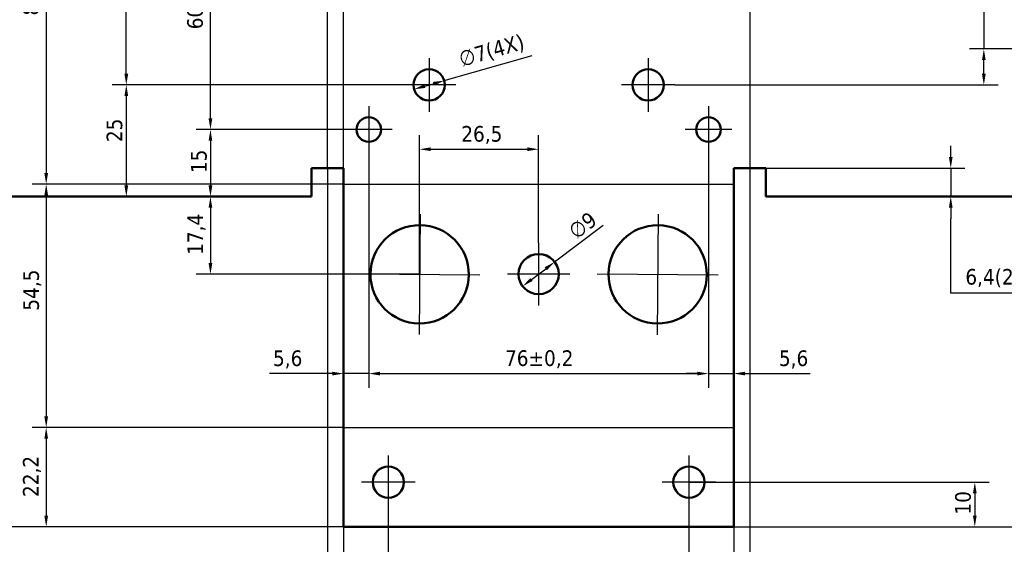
# Model space of a CAD drawing. Header units: millimetres. Extents: x 0 to 841, y 0 to 594.
# Tile 3 of 7: x 306 to 526, y 146 to 264. Entities that reach past the tile are written whole.
import ezdxf

# ---------------------------------------------------------------- set-up
doc = ezdxf.new("R2010")
doc.units = ezdxf.units.MM
for name, color, linetype, lineweight in [('Dimensão (ISO)', 7, 'Continuous', 25), ('Linha de centro curva (ISO)', 7, 'Continuous', 25), ('Marca de centro (ISO)', 7, 'Continuous', 25), ('Visível (ISO)', 7, 'Continuous', 50)]:
    doc.layers.add(name, color=color, linetype=linetype, lineweight=lineweight)
doc.styles.add('Texto da nota (ISO)', font='tahoma.ttf')
doc.dimstyles.new('Padrão (ISO)', dxfattribs={"dimtxt": 3.5, "dimasz": 2.5, "dimexe": 3.175, "dimexo": 0, "dimgap": 0.762, "dimtad": 1, "dimrnd": 1e-08, "dimzin": 0, "dimtxsty": 'Texto da nota (ISO)', "dimcen": 0.09, "dimdle": 10, "dimclrd": 256, "dimclre": 256, "dimclrt": 256, "dimazin": 0, "dimtfac": 1.001486, "dimtmove": 0, "dimatfit": 3, "dimfxl": 1, "dimtolj": 1, "dimtzin": 0, "dimlwd": -1, "dimlwe": -1, "dimarcsym": 0})

# ---------------------------------------------------------------- blocks, each defined once
blk = doc.blocks.new('*D5')
at = {"layer": 'Defpoints', "color": 0, "transparency": 16777216}
for p in [(378.48, 387.83), (134.48, 149.97), (378.48, 149.97)]:
    blk.add_point(p, dxfattribs=at)
at = {"layer": 'Dimensão (ISO)', "transparency": 16777216}
for p, q in [((378.48, 387.83), (131.3, 387.83)), ((134.48, 385.33), (134.48, 152.47)), ((378.48, 149.97), (131.3, 149.97))]:
    blk.add_line(p, q, dxfattribs=at)
for points in [[(134.06, 385.33), (134.9, 385.33), (134.48, 387.83)], [(134.06, 152.47), (134.9, 152.47), (134.48, 149.97)]]:
    blk.add_solid(points, dxfattribs=at)
at = {"layer": 'Dimensão (ISO)', "transparency": 16777216, "insert": (129.28, 257.28), "char_height": 3.5, "attachment_point": 1, "rotation": 90, "style": 'Texto da nota (ISO)'}
blk.add_mtext('\\A1;237,9', dxfattribs=at)
blk = doc.blocks.new('*D7')
at = {"layer": 'Defpoints', "color": 0, "transparency": 16777216}
for p in [(378.48, 172.2), (311.94, 149.97), (378.48, 149.97)]:
    blk.add_point(p, dxfattribs=at)
at = {"layer": 'Dimensão (ISO)', "transparency": 16777216}
for p, q in [((378.48, 172.2), (308.77, 172.2)), ((311.94, 169.7), (311.94, 152.47)), ((378.48, 149.97), (308.77, 149.97))]:
    blk.add_line(p, q, dxfattribs=at)
for points in [[(311.53, 169.7), (312.36, 169.7), (311.94, 172.2)], [(311.53, 152.47), (312.36, 152.47), (311.94, 149.97)]]:
    blk.add_solid(points, dxfattribs=at)
at = {"layer": 'Dimensão (ISO)', "transparency": 16777216, "insert": (306.74, 156.65), "char_height": 3.5, "attachment_point": 1, "rotation": 90, "style": 'Texto da nota (ISO)'}
blk.add_mtext('\\A1;22,2', dxfattribs=at)
blk = doc.blocks.new('*D8')
at = {"layer": 'Defpoints', "color": 0, "transparency": 16777216}
for p in [(378.48, 226.67), (311.94, 172.2), (378.48, 172.2)]:
    blk.add_point(p, dxfattribs=at)
at = {"layer": 'Dimensão (ISO)', "transparency": 16777216}
for p, q in [((378.48, 226.67), (308.77, 226.67)), ((311.94, 224.17), (311.94, 174.7)), ((378.48, 172.2), (308.77, 172.2))]:
    blk.add_line(p, q, dxfattribs=at)
for points in [[(311.53, 224.17), (312.36, 224.17), (311.94, 226.67)], [(311.53, 174.7), (312.36, 174.7), (311.94, 172.2)]]:
    blk.add_solid(points, dxfattribs=at)
at = {"layer": 'Dimensão (ISO)', "transparency": 16777216, "insert": (306.81, 198.37), "char_height": 3.5, "attachment_point": 1, "rotation": 90, "style": 'Texto da nota (ISO)'}
blk.add_mtext('\\A1;54,5', dxfattribs=at)
blk = doc.blocks.new('*D9')
at = {"layer": 'Defpoints', "color": 0, "transparency": 16777216}
for p in [(469.34, 230.27), (601.57, 223.9), (601.57, 111.81)]:
    blk.add_point(p, dxfattribs=at)
at = {"layer": 'Dimensão (ISO)', "transparency": 16777216}
for p, q in [((469.34, 230.27), (469.34, 108.64)), ((601.57, 223.9), (601.57, 108.64)), ((471.84, 111.81), (599.07, 111.81))]:
    blk.add_line(p, q, dxfattribs=at)
for points in [[(471.84, 112.23), (471.84, 111.4), (469.34, 111.81)], [(599.07, 112.23), (599.07, 111.4), (601.57, 111.81)]]:
    blk.add_solid(points, dxfattribs=at)
at = {"layer": 'Dimensão (ISO)', "transparency": 16777216, "insert": (529.84, 117.02), "char_height": 3.5, "attachment_point": 1, "style": 'Texto da nota (ISO)'}
blk.add_mtext('\\A1;132,2', dxfattribs=at)
blk = doc.blocks.new('*D10')
at = {"layer": 'Defpoints', "color": 0, "transparency": 16777216}
for p in [(374.88, 230.27), (242.65, 223.9), (242.65, 111.81)]:
    blk.add_point(p, dxfattribs=at)
at = {"layer": 'Dimensão (ISO)', "transparency": 16777216}
for p, q in [((374.88, 230.27), (374.88, 108.64)), ((242.65, 223.9), (242.65, 108.64)), ((372.38, 111.81), (245.15, 111.81))]:
    blk.add_line(p, q, dxfattribs=at)
for points in [[(245.15, 112.23), (245.15, 111.4), (242.65, 111.81)], [(372.38, 112.23), (372.38, 111.4), (374.88, 111.81)]]:
    blk.add_solid(points, dxfattribs=at)
at = {"layer": 'Dimensão (ISO)', "transparency": 16777216, "insert": (303.15, 117.02), "char_height": 3.5, "attachment_point": 1, "style": 'Texto da nota (ISO)'}
blk.add_mtext('\\A1;132,2', dxfattribs=at)
blk = doc.blocks.new('*D11')
at = {"layer": 'Defpoints', "color": 0, "transparency": 16777216}
for p in [(378.48, 311.13), (311.94, 226.67), (378.48, 226.67)]:
    blk.add_point(p, dxfattribs=at)
at = {"layer": 'Dimensão (ISO)', "transparency": 16777216}
for p, q in [((378.48, 311.13), (308.77, 311.13)), ((311.94, 308.63), (311.94, 229.17)), ((378.48, 226.67), (308.77, 226.67))]:
    blk.add_line(p, q, dxfattribs=at)
for points in [[(311.53, 308.63), (312.36, 308.63), (311.94, 311.13)], [(311.53, 229.17), (312.36, 229.17), (311.94, 226.67)]]:
    blk.add_solid(points, dxfattribs=at)
at = {"layer": 'Dimensão (ISO)', "transparency": 16777216, "insert": (306.73, 264.44), "char_height": 3.5, "attachment_point": 1, "rotation": 90, "style": 'Texto da nota (ISO)'}
blk.add_mtext('\\A1;84,5', dxfattribs=at)
blk = doc.blocks.new('*D19')
at = {"layer": 'Defpoints', "color": 0, "transparency": 16777216}
for p in [(601.57, 223.9), (465.74, 149.97), (677.57, 149.97)]:
    blk.add_point(p, dxfattribs=at)
at = {"layer": 'Dimensão (ISO)', "transparency": 16777216}
for p, q in [((601.57, 223.9), (680.75, 223.9)), ((677.57, 221.4), (677.57, 152.47)), ((465.74, 149.97), (680.75, 149.97))]:
    blk.add_line(p, q, dxfattribs=at)
for points in [[(677.16, 221.4), (677.99, 221.4), (677.57, 223.9)], [(677.16, 152.47), (677.99, 152.47), (677.57, 149.97)]]:
    blk.add_solid(points, dxfattribs=at)
at = {"layer": 'Dimensão (ISO)', "transparency": 16777216, "insert": (672.37, 181.2), "char_height": 3.5, "attachment_point": 1, "rotation": 90, "style": 'Texto da nota (ISO)'}
blk.add_mtext('\\A1;73,93', dxfattribs=at)
blk = doc.blocks.new('*D22')
at = {"layer": 'Defpoints', "color": 0, "transparency": 16777216}
for p in [(455.74, 159.97), (465.74, 149.97), (519.69, 149.97)]:
    blk.add_point(p, dxfattribs=at)
at = {"layer": 'Dimensão (ISO)', "transparency": 16777216}
for p, q in [((455.74, 159.97), (522.86, 159.97)), ((519.69, 157.47), (519.69, 152.47)), ((465.74, 149.97), (522.86, 149.97))]:
    blk.add_line(p, q, dxfattribs=at)
for points in [[(519.27, 157.47), (520.1, 157.47), (519.69, 159.97)], [(519.27, 152.47), (520.1, 152.47), (519.69, 149.97)]]:
    blk.add_solid(points, dxfattribs=at)
at = {"layer": 'Dimensão (ISO)', "transparency": 16777216, "insert": (515.28, 152.71), "char_height": 3.5, "attachment_point": 1, "rotation": 90, "style": 'Texto da nota (ISO)'}
blk.add_mtext('\\A1;10', dxfattribs=at)
blk = doc.blocks.new('*D23')
at = {"layer": 'Defpoints', "color": 0, "transparency": 16777216}
for p in [(388.48, 153.97), (455.74, 153.97), (455.74, 111.81)]:
    blk.add_point(p, dxfattribs=at)
at = {"layer": 'Dimensão (ISO)', "transparency": 16777216}
for p, q in [((388.48, 153.97), (388.48, 108.64)), ((455.74, 153.97), (455.74, 108.64)), ((390.98, 111.81), (453.24, 111.81))]:
    blk.add_line(p, q, dxfattribs=at)
for points in [[(390.98, 112.23), (390.98, 111.4), (388.48, 111.81)], [(453.24, 112.23), (453.24, 111.4), (455.74, 111.81)]]:
    blk.add_solid(points, dxfattribs=at)
at = {"layer": 'Dimensão (ISO)', "transparency": 16777216, "insert": (410.04, 117.2), "char_height": 3.5, "attachment_point": 1, "style": 'Texto da nota (ISO)'}
blk.add_mtext('\\A1;\\fTahoma|b0|i0;\\H3.5000;67{\\H3.5052;±0,2}(2X)', dxfattribs=at)
blk = doc.blocks.new('*D24')
at = {"layer": 'Defpoints', "color": 0, "transparency": 16777216}
for p in [(455.74, 153.97), (465.74, 149.97), (455.74, 133.43)]:
    blk.add_point(p, dxfattribs=at)
at = {"layer": 'Dimensão (ISO)', "transparency": 16777216}
for p, q in [((455.74, 153.97), (455.74, 130.26)), ((465.74, 149.97), (465.74, 130.26)), ((458.24, 133.43), (463.24, 133.43)), ((465.74, 133.43), (484.04, 133.43))]:
    blk.add_line(p, q, dxfattribs=at)
for points in [[(458.24, 133.85), (458.24, 133.01), (455.74, 133.43)], [(463.24, 133.85), (463.24, 133.01), (465.74, 133.43)]]:
    blk.add_solid(points, dxfattribs=at)
at = {"layer": 'Dimensão (ISO)', "transparency": 16777216, "insert": (478.74, 137.84), "char_height": 3.5, "attachment_point": 1, "style": 'Texto da nota (ISO)'}
blk.add_mtext('\\A1;10', dxfattribs=at)
blk = doc.blocks.new('*D25')
at = {"layer": 'Defpoints', "color": 0, "transparency": 16777216}
for p in [(388.48, 153.97), (378.48, 149.97), (378.48, 133.43)]:
    blk.add_point(p, dxfattribs=at)
at = {"layer": 'Dimensão (ISO)', "transparency": 16777216}
for p, q in [((388.48, 153.97), (388.48, 130.26)), ((378.48, 149.97), (378.48, 130.26)), ((378.48, 133.43), (361, 133.43)), ((385.98, 133.43), (380.98, 133.43))]:
    blk.add_line(p, q, dxfattribs=at)
for points in [[(380.98, 133.85), (380.98, 133.01), (378.48, 133.43)], [(385.98, 133.85), (385.98, 133.01), (388.48, 133.43)]]:
    blk.add_solid(points, dxfattribs=at)
at = {"layer": 'Dimensão (ISO)', "transparency": 16777216, "insert": (361.77, 137.84), "char_height": 3.5, "attachment_point": 1, "style": 'Texto da nota (ISO)'}
blk.add_mtext('\\A1;10', dxfattribs=at)
blk = doc.blocks.new('*D30')
at = {"layer": 'Defpoints', "color": 0, "transparency": 16777216}
for p in [(378.48, 445.54), (265.59, 270.46), (378.48, 230.27)]:
    blk.add_point(p, dxfattribs=at)
at = {"layer": 'Dimensão (ISO)', "transparency": 16777216}
for p, q in [((265.59, 270.46), (265.59, 448.72)), ((378.48, 230.27), (378.48, 448.72)), ((268.09, 445.54), (375.98, 445.54))]:
    blk.add_line(p, q, dxfattribs=at)
for points in [[(268.09, 445.96), (268.09, 445.13), (265.59, 445.54)], [(375.98, 445.96), (375.98, 445.13), (378.48, 445.54)]]:
    blk.add_solid(points, dxfattribs=at)
at = {"layer": 'Dimensão (ISO)', "transparency": 16777216, "insert": (316.41, 450.75), "char_height": 3.5, "attachment_point": 1, "style": 'Texto da nota (ISO)'}
blk.add_mtext('\\A1;112,9', dxfattribs=at)
blk = doc.blocks.new('*D34')
at = {"layer": 'Defpoints', "color": 0, "transparency": 16777216}
for p in [(472.94, 230.27), (514.3, 223.9), (514.3, 223.9)]:
    blk.add_point(p, dxfattribs=at)
at = {"layer": 'Dimensão (ISO)', "transparency": 16777216}
for p, q in [((514.3, 232.77), (514.3, 235.27)), ((472.94, 230.27), (517.48, 230.27)), ((514.3, 230.27), (514.3, 223.9)), ((514.3, 221.4), (514.3, 218.9)), ((514.3, 202.31), (514.3, 218.9)), ((533.7, 202.31), (514.3, 202.31))]:
    blk.add_line(p, q, dxfattribs=at)
for points in [[(513.89, 232.77), (514.72, 232.77), (514.3, 230.27)], [(513.89, 221.4), (514.72, 221.4), (514.3, 223.9)]]:
    blk.add_solid(points, dxfattribs=at)
at = {"layer": 'Dimensão (ISO)', "transparency": 16777216, "insert": (517.57, 207.7), "char_height": 3.5, "attachment_point": 1, "style": 'Texto da nota (ISO)'}
blk.add_mtext('\\A1;\\fTahoma|b0|i0;\\H3.5000;6,4(2X)', dxfattribs=at)
blk = doc.blocks.new('*D38')
at = {"layer": 'Defpoints', "color": 0, "transparency": 16777216}
for p in [(521.7, 256.96), (547.43, 256.96), (452.61, 248.9)]:
    blk.add_point(p, dxfattribs=at)
at = {"layer": 'Dimensão (ISO)', "transparency": 16777216}
for p, q in [((501.3, 272.35), (521.7, 272.35)), ((521.7, 272.35), (521.7, 256.96)), ((547.43, 256.96), (518.53, 256.96)), ((521.7, 251.4), (521.7, 254.46)), ((452.61, 248.9), (524.88, 248.9))]:
    blk.add_line(p, q, dxfattribs=at)
for points in [[(521.29, 254.46), (522.12, 254.46), (521.7, 256.96)], [(521.29, 251.4), (522.12, 251.4), (521.7, 248.9)]]:
    blk.add_solid(points, dxfattribs=at)
at = {"layer": 'Dimensão (ISO)', "transparency": 16777216, "insert": (502.06, 277.56), "char_height": 3.5, "attachment_point": 1, "style": 'Texto da nota (ISO)'}
blk.add_mtext('\\A1;8,1{\\H3.5052;±0,1}', dxfattribs=at)
blk = doc.blocks.new('*D46')
at = {"layer": 'Defpoints', "color": 0, "transparency": 16777216}
for p in [(348.69, 223.9), (348.69, 206.5), (395.48, 206.5)]:
    blk.add_point(p, dxfattribs=at)
at = {"layer": 'Dimensão (ISO)', "transparency": 16777216}
for p, q in [((348.69, 221.4), (348.69, 209)), ((395.48, 206.5), (345.51, 206.5))]:
    blk.add_line(p, q, dxfattribs=at)
for points in [[(348.27, 221.4), (349.1, 221.4), (348.69, 223.9)], [(348.27, 209), (349.1, 209), (348.69, 206.5)]]:
    blk.add_solid(points, dxfattribs=at)
at = {"layer": 'Dimensão (ISO)', "transparency": 16777216, "insert": (343.54, 210.86), "char_height": 3.5, "attachment_point": 1, "rotation": 90, "style": 'Texto da nota (ISO)'}
blk.add_mtext('\\A1;17,4', dxfattribs=at)
blk = doc.blocks.new('*D48')
at = {"layer": 'Defpoints', "color": 0, "transparency": 16777216}
for p in [(378.86, 238.9), (348.69, 223.9), (348.69, 223.9)]:
    blk.add_point(p, dxfattribs=at)
at = {"layer": 'Dimensão (ISO)', "transparency": 16777216}
for p, q in [((378.86, 238.9), (345.51, 238.9)), ((348.69, 236.4), (348.69, 226.4))]:
    blk.add_line(p, q, dxfattribs=at)
for points in [[(348.27, 236.4), (349.1, 236.4), (348.69, 238.9)], [(348.27, 226.4), (349.1, 226.4), (348.69, 223.9)]]:
    blk.add_solid(points, dxfattribs=at)
at = {"layer": 'Dimensão (ISO)', "transparency": 16777216, "insert": (344.34, 229.16), "char_height": 3.5, "attachment_point": 1, "rotation": 90, "style": 'Texto da nota (ISO)'}
blk.add_mtext('\\A1;15', dxfattribs=at)
blk = doc.blocks.new('*D49')
at = {"layer": 'Defpoints', "color": 0, "transparency": 16777216}
for p in [(348.69, 298.9), (384.11, 298.9), (384.11, 238.9)]:
    blk.add_point(p, dxfattribs=at)
at = {"layer": 'Dimensão (ISO)', "transparency": 16777216}
for p, q in [((384.11, 298.9), (345.51, 298.9)), ((348.69, 241.4), (348.69, 296.4)), ((384.11, 238.9), (345.51, 238.9))]:
    blk.add_line(p, q, dxfattribs=at)
for points in [[(348.27, 296.4), (349.1, 296.4), (348.69, 298.9)], [(348.27, 241.4), (349.1, 241.4), (348.69, 238.9)]]:
    blk.add_solid(points, dxfattribs=at)
at = {"layer": 'Dimensão (ISO)', "transparency": 16777216, "insert": (343.48, 261.36), "char_height": 3.5, "attachment_point": 1, "rotation": 90, "style": 'Texto da nota (ISO)'}
blk.add_mtext('\\A1;60{\\H3.5052;±0,2}', dxfattribs=at)
blk = doc.blocks.new('*D51')
at = {"layer": 'Defpoints', "color": 0, "transparency": 16777216}
for p in [(384.11, 233.65), (378.48, 184.99), (378.48, 184.28)]:
    blk.add_point(p, dxfattribs=at)
at = {"layer": 'Dimensão (ISO)', "transparency": 16777216}
for p, q in [((384.11, 233.65), (384.11, 181.1)), ((375.98, 184.28), (361.91, 184.28)), ((384.11, 184.28), (378.48, 184.28)), ((386.61, 184.28), (389.11, 184.28))]:
    blk.add_line(p, q, dxfattribs=at)
for points in [[(375.98, 184.69), (375.98, 183.86), (378.48, 184.28)], [(386.61, 184.69), (386.61, 183.86), (384.11, 184.28)]]:
    blk.add_solid(points, dxfattribs=at)
at = {"layer": 'Dimensão (ISO)', "transparency": 16777216, "insert": (362.68, 189.47), "char_height": 3.5, "attachment_point": 1, "style": 'Texto da nota (ISO)'}
blk.add_mtext('\\A1;5,6', dxfattribs=at)
blk = doc.blocks.new('*D52')
at = {"layer": 'Defpoints', "color": 0, "transparency": 16777216}
for p in [(384.11, 233.65), (460.11, 233.65), (460.11, 184.28)]:
    blk.add_point(p, dxfattribs=at)
at = {"layer": 'Dimensão (ISO)', "transparency": 16777216}
for p, q in [((384.11, 233.65), (384.11, 181.1)), ((460.11, 233.65), (460.11, 181.1)), ((386.61, 184.28), (457.61, 184.28))]:
    blk.add_line(p, q, dxfattribs=at)
for points in [[(386.61, 184.69), (386.61, 183.86), (384.11, 184.28)], [(457.61, 184.69), (457.61, 183.86), (460.11, 184.28)]]:
    blk.add_solid(points, dxfattribs=at)
at = {"layer": 'Dimensão (ISO)', "transparency": 16777216, "insert": (414.59, 189.49), "char_height": 3.5, "attachment_point": 1, "style": 'Texto da nota (ISO)'}
blk.add_mtext('\\A1;76{\\H3.5052;±0,2}', dxfattribs=at)
blk = doc.blocks.new('*D53')
at = {"layer": 'Defpoints', "color": 0, "transparency": 16777216}
for p in [(460.11, 233.65), (465.74, 184.28), (465.74, 184.28)]:
    blk.add_point(p, dxfattribs=at)
at = {"layer": 'Dimensão (ISO)', "transparency": 16777216}
for p, q in [((460.11, 233.65), (460.11, 181.1)), ((457.61, 184.28), (455.11, 184.28)), ((460.11, 184.28), (465.74, 184.28)), ((468.24, 184.28), (482.88, 184.28))]:
    blk.add_line(p, q, dxfattribs=at)
for points in [[(457.61, 184.69), (457.61, 183.86), (460.11, 184.28)], [(468.24, 184.69), (468.24, 183.86), (465.74, 184.28)]]:
    blk.add_solid(points, dxfattribs=at)
at = {"layer": 'Dimensão (ISO)', "transparency": 16777216, "insert": (475.86, 189.47), "char_height": 3.5, "attachment_point": 1, "style": 'Texto da nota (ISO)'}
blk.add_mtext('\\A1;5,6', dxfattribs=at)
blk = doc.blocks.new('*D62')
at = {"layer": 'Defpoints', "color": 0, "transparency": 16777216}
for p in [(397.61, 248.9), (329.86, 223.9), (336.16, 223.9)]:
    blk.add_point(p, dxfattribs=at)
at = {"layer": 'Dimensão (ISO)', "transparency": 16777216}
for p, q in [((397.61, 248.9), (326.69, 248.9)), ((329.86, 246.4), (329.86, 226.4))]:
    blk.add_line(p, q, dxfattribs=at)
for points in [[(329.44, 246.4), (330.28, 246.4), (329.86, 248.9)], [(329.44, 226.4), (330.28, 226.4), (329.86, 223.9)]]:
    blk.add_solid(points, dxfattribs=at)
at = {"layer": 'Dimensão (ISO)', "transparency": 16777216, "insert": (325.45, 236.11), "char_height": 3.5, "attachment_point": 1, "rotation": 90, "style": 'Texto da nota (ISO)'}
blk.add_mtext('\\A1;25', dxfattribs=at)
blk = doc.blocks.new('*D63')
at = {"layer": 'Defpoints', "color": 0, "transparency": 16777216}
for p in [(329.86, 294.9), (397.61, 294.9), (397.61, 248.9)]:
    blk.add_point(p, dxfattribs=at)
at = {"layer": 'Dimensão (ISO)', "transparency": 16777216}
for p, q in [((397.61, 294.9), (326.69, 294.9)), ((329.86, 251.4), (329.86, 292.4)), ((397.61, 248.9), (326.69, 248.9))]:
    blk.add_line(p, q, dxfattribs=at)
for points in [[(329.44, 292.4), (330.28, 292.4), (329.86, 294.9)], [(329.44, 251.4), (330.28, 251.4), (329.86, 248.9)]]:
    blk.add_solid(points, dxfattribs=at)
at = {"layer": 'Dimensão (ISO)', "transparency": 16777216, "insert": (324.65, 266.42), "char_height": 3.5, "attachment_point": 1, "rotation": 90, "style": 'Texto da nota (ISO)'}
blk.add_mtext('\\A1;46{\\H3.5052;±0,2}', dxfattribs=at)
blk = doc.blocks.new('*D65')
at = {"layer": 'Defpoints', "color": 0, "transparency": 16777216}
for p in [(400.98, 249.86), (394.24, 247.94)]:
    blk.add_point(p, dxfattribs=at)
at = {"layer": 'Dimensão (ISO)', "transparency": 16777216}
for p, q in [((400.98, 249.86), (420.64, 255.47)), ((396.65, 248.63), (398.57, 249.17))]:
    blk.add_line(p, q, dxfattribs=at)
for points in [[(396.53, 249.03), (396.76, 248.23), (394.24, 247.94)], [(398.46, 249.58), (398.69, 248.77), (400.98, 249.86)]]:
    blk.add_solid(points, dxfattribs=at)
at = {"layer": 'Dimensão (ISO)', "transparency": 16777216, "insert": (403.92, 256.3), "char_height": 3.5, "attachment_point": 1, "rotation": 15.9181, "style": 'Texto da nota (ISO)'}
blk.add_mtext('\\A1;\\fTahoma|b0|i0;\\H3.5000;∅7(4X)', dxfattribs=at)
blk = doc.blocks.new('*D66')
at = {"layer": 'Defpoints', "color": 0, "transparency": 16777216}
for p in [(422.11, 234.5), (422.11, 213.55), (395.48, 206.5)]:
    blk.add_point(p, dxfattribs=at)
at = {"layer": 'Dimensão (ISO)', "transparency": 16777216}
for p, q in [((395.48, 206.5), (395.48, 237.68)), ((422.11, 213.55), (422.11, 237.68)), ((397.98, 234.5), (419.61, 234.5))]:
    blk.add_line(p, q, dxfattribs=at)
for points in [[(397.98, 234.92), (397.98, 234.09), (395.48, 234.5)], [(419.61, 234.92), (419.61, 234.09), (422.11, 234.5)]]:
    blk.add_solid(points, dxfattribs=at)
at = {"layer": 'Dimensão (ISO)', "transparency": 16777216, "insert": (403.49, 239.71), "char_height": 3.5, "attachment_point": 1, "style": 'Texto da nota (ISO)'}
blk.add_mtext('\\A1; \\fTahoma|b0|i0;\\H3.5000;26,5', dxfattribs=at)
blk = doc.blocks.new('*D67')
at = {"layer": 'Defpoints', "color": 0, "transparency": 16777216}
for p in [(425.69, 209.26), (418.52, 203.83)]:
    blk.add_point(p, dxfattribs=at)
at = {"layer": 'Dimensão (ISO)', "transparency": 16777216}
for p, q in [((425.69, 209.26), (436.54, 217.48)), ((420.51, 205.34), (423.7, 207.76))]:
    blk.add_line(p, q, dxfattribs=at)
for points in [[(423.45, 208.09), (423.95, 207.42), (425.69, 209.26)], [(420.26, 205.67), (420.76, 205.01), (418.52, 203.83)]]:
    blk.add_solid(points, dxfattribs=at)
at = {"layer": 'Dimensão (ISO)', "transparency": 16777216, "insert": (428.39, 216.99), "char_height": 3.5, "attachment_point": 1, "rotation": 37.1446, "style": 'Texto da nota (ISO)'}
blk.add_mtext('\\A1;∅9', dxfattribs=at)

msp = doc.modelspace()

# ---------------------------------------------------------------- linework, layer by layer
at = {"layer": 'Linha de centro curva (ISO)'}
for p, q in [((374.878, 230.27), (374.878, 307.53)), ((469.342, 307.53), (469.342, 230.27)), ((378.48, 226.668), (465.74, 226.668)), ((378.48, 172.204), (465.74, 172.204))]:
    msp.add_line(p, q, dxfattribs=at)
at = {"layer": 'Marca de centro (ISO)', "linetype": 'Continuous'}
for p, q in [((397.61, 254.9), (397.61, 242.9)), ((446.61, 254.9), (446.61, 242.9)), ((403.61, 248.9), (391.61, 248.9)), ((452.61, 248.9), (440.61, 248.9)), ((384.11, 244.15), (384.11, 233.65)), ((460.11, 244.15), (460.11, 233.65)), ((389.36, 238.9), (378.86, 238.9)), ((465.36, 238.9), (454.86, 238.9)), ((395.595, 220.004), (395.356, 193.005)), ((448.855, 219.98), (448.616, 192.981)), ((422.106, 213.547), (422.106, 199.547)), ((381.976, 206.624), (408.975, 206.385)), ((429.106, 206.547), (415.106, 206.547)), ((435.236, 206.6), (462.235, 206.361)), ((388.48, 165.972), (388.48, 153.972)), ((455.74, 165.972), (455.74, 153.972)), ((394.48, 159.972), (382.48, 159.972)), ((461.74, 159.972), (449.74, 159.972))]:
    msp.add_line(p, q, dxfattribs=at)
at = {"layer": 'Visível (ISO)'}
for p, q in [((371.275, 223.9), (371.275, 230.27)), ((371.275, 230.27), (378.48, 230.27)), ((378.48, 149.972), (378.48, 230.27)), ((465.74, 149.972), (465.74, 230.27)), ((465.74, 230.27), (472.944, 230.27)), ((472.944, 230.27), (472.944, 223.9)), ((242.645, 223.9), (371.275, 223.9)), ((601.574, 223.9), (472.944, 223.9)), ((378.48, 149.972), (465.74, 149.972))]:
    msp.add_line(p, q, dxfattribs=at)
for centre, radius in [((397.61, 248.9), 3.5), ((446.61, 248.9), 3.5), ((384.11, 238.9), 2.75), ((460.11, 238.9), 2.75), ((422.106, 206.547), 4.5), ((388.48, 159.972), 3.5), ((455.74, 159.972), 3.5)]:
    msp.add_circle(centre, radius, dxfattribs=at)
for centre in [(395.476, 206.504), (448.736, 206.481)]:
    msp.add_ellipse(centre, major_axis=(-11, 0.097), ratio=0.9999999, dxfattribs=at)

# ---------------------------------------------------------------- dimensions: what is measured, and where the dimension line sits
at = {"layer": 'Dimensão (ISO)'}
for base, p1, p2, override, picture, middle in [((378.48, 445.545), (265.585, 270.464), (378.48, 230.27), {"dimgap": 0.762, "dimdec": 1, "dimtol": 0, "dimlim": 0, "dimtp": 0, "dimtm": 0, "dimtdec": 2, "dimtofl": 0, "dimatfit": 1}, '*D30', (322.032, 445.545)), ((378.48, 184.277), (384.11, 233.65), (378.48, 184.994), {"dimgap": 0.762, "dimdec": 1, "dimse2": 1, "dimtol": 0, "dimlim": 0, "dimtp": 0, "dimtm": 0, "dimtdec": 2, "dimtofl": 1, "dimatfit": 1}, '*D51', (365.808, 184.277)), ((465.74, 184.277), (460.11, 233.65), (465.74, 184.277), {"dimgap": 0.762, "dimdec": 1, "dimse2": 1, "dimtol": 0, "dimlim": 0, "dimtp": 0, "dimtm": 0, "dimtdec": 2, "dimtofl": 1, "dimatfit": 1}, '*D53', (478.988, 184.277)), ((242.645, 111.814), (374.878, 230.27), (242.645, 223.9), {"dimgap": 0.762, "dimdec": 1, "dimtol": 0, "dimlim": 0, "dimtp": 0, "dimtm": 0, "dimtdec": 2, "dimtofl": 0, "dimatfit": 1}, '*D10', (308.761, 111.814)), ((378.48, 133.43), (388.48, 153.972), (378.48, 149.972), {"dimgap": 0.762, "dimdec": 0, "dimtol": 0, "dimlim": 0, "dimtp": 0, "dimtm": 0, "dimtdec": 2, "dimtofl": 0, "dimatfit": 2}, '*D25', (364.031, 133.43)), ((455.74, 133.43), (465.74, 149.972), (455.74, 153.972), {"dimgap": 0.762, "dimdec": 0, "dimtol": 0, "dimlim": 0, "dimtp": 0, "dimtm": 0, "dimtdec": 2, "dimtofl": 0, "dimatfit": 2}, '*D24', (481.008, 133.43))]:
    dim = msp.add_linear_dim(base=base, p1=p1, p2=p2, dimstyle='Padrão (ISO)', override=override, dxfattribs=at)
    dim.commit()
    dim.dimension.update_dxf_attribs({"geometry": picture, "text_midpoint": middle, "dimtype": 160})
for base, p1, p2, angle, override, picture, middle in [((134.48, 149.972), (378.48, 387.829), (378.48, 149.972), 90, {"dimgap": 0.762, "dimdec": 1, "dimtol": 0, "dimlim": 0, "dimtp": 0, "dimtm": 0, "dimtdec": 2, "dimtofl": 0, "dimatfit": 1}, '*D5', (134.48, 263.039)), ((311.945, 226.668), (378.48, 311.132), (378.48, 226.668), 90, {"dimgap": 0.762, "dimdec": 1, "dimtol": 0, "dimlim": 0, "dimtp": 0, "dimtm": 0, "dimtdec": 2, "dimtofl": 0, "dimatfit": 1}, '*D11', (311.945, 268.9)), ((348.687, 298.9), (384.11, 238.9), (384.11, 298.9), 90, {"dimgap": 0.762, "dimdec": 0, "dimtol": 1, "dimlim": 0, "dimtp": 0.2, "dimtm": 0.2, "dimtdec": 1, "dimtofl": 0, "dimatfit": 1}, '*D49', (348.687, 268.9)), ((329.861, 294.9), (397.61, 248.9), (397.61, 294.9), 90, {"dimgap": 0.762, "dimdec": 0, "dimtol": 1, "dimlim": 0, "dimtp": 0.2, "dimtm": 0.2, "dimtdec": 1, "dimtofl": 0, "dimatfit": 1}, '*D63', (329.861, 274.008)), ((521.703, 256.964), (452.61, 248.9), (547.434, 256.964), 90, {"dimgap": 0.762, "dimtih": 1, "dimtoh": 1, "dimdec": 1, "dimtol": 1, "dimlim": 0, "dimtp": 0.1, "dimtm": 0.1, "dimtdec": 1, "dimtofl": 0, "dimtmove": 1, "dimatfit": 2}, '*D38', (521.365, 272.348)), ((329.861, 223.9), (397.61, 248.9), (336.16, 223.9), 270, {"dimgap": 0.762, "dimdec": 0, "dimse2": 1, "dimtol": 0, "dimlim": 0, "dimtp": 0, "dimtm": 0, "dimtdec": 2, "dimtofl": 0, "dimatfit": 1}, '*D62', (329.861, 238.485)), ((348.687, 223.9), (378.86, 238.9), (348.687, 223.9), 90, {"dimgap": 0.762, "dimdec": 0, "dimse2": 1, "dimtol": 0, "dimlim": 0, "dimtp": 0, "dimtm": 0, "dimtdec": 2, "dimtofl": 0, "dimatfit": 1}, '*D48', (348.687, 231.4)), ((460.11, 184.277), (384.11, 233.65), (460.11, 233.65), 180, {"dimgap": 0.762, "dimdec": 0, "dimtol": 1, "dimlim": 0, "dimtp": 0.2, "dimtm": 0.2, "dimtdec": 1, "dimtofl": 0, "dimatfit": 1}, '*D52', (422.11, 184.277)), ((601.574, 111.814), (469.342, 230.27), (601.574, 223.9), 180, {"dimgap": 0.762, "dimdec": 1, "dimtol": 0, "dimlim": 0, "dimtp": 0, "dimtm": 0, "dimtdec": 2, "dimtofl": 0, "dimatfit": 1}, '*D9', (535.458, 111.814)), ((311.945, 172.204), (378.48, 226.668), (378.48, 172.204), 270, {"dimgap": 0.762, "dimdec": 1, "dimtol": 0, "dimlim": 0, "dimtp": 0, "dimtm": 0, "dimtdec": 2, "dimtofl": 0, "dimatfit": 1}, '*D8', (311.945, 202.769)), ((348.687, 206.504), (348.687, 223.9), (395.476, 206.504), 270, {"dimgap": 0.762, "dimdec": 1, "dimse1": 1, "dimtol": 0, "dimlim": 0, "dimtp": 0, "dimtm": 0, "dimtdec": 2, "dimtofl": 0, "dimatfit": 1}, '*D46', (348.687, 215.202)), ((677.574, 149.972), (601.574, 223.9), (465.74, 149.972), 90, {"dimgap": 0.762, "dimdec": 2, "dimtol": 0, "dimlim": 0, "dimtp": 0, "dimtm": 0, "dimtdec": 2, "dimtofl": 0, "dimatfit": 1}, '*D19', (677.574, 186.936)), ((311.945, 149.972), (378.48, 172.204), (378.48, 149.972), 270, {"dimgap": 0.762, "dimdec": 1, "dimtol": 0, "dimlim": 0, "dimtp": 0, "dimtm": 0, "dimtdec": 2, "dimtofl": 0, "dimatfit": 1}, '*D7', (311.945, 161.088)), ((519.685, 149.972), (455.74, 159.972), (465.74, 149.972), 270, {"dimgap": 0.762, "dimdec": 0, "dimtol": 0, "dimlim": 0, "dimtp": 0, "dimtm": 0, "dimtdec": 2, "dimtofl": 0, "dimatfit": 1}, '*D22', (519.685, 154.972))]:
    dim = msp.add_linear_dim(base=base, p1=p1, p2=p2, angle=angle, dimstyle='Padrão (ISO)', override=override, dxfattribs=at)
    dim.commit()
    dim.dimension.update_dxf_attribs({"geometry": picture, "text_midpoint": middle, "dimtype": 160})
dim = msp.add_diameter_dim_2p(p1=(394.244, 247.94), p2=(400.975, 249.86), text='\\fTahoma|b0|i0;\\H3.5000;<>(4X)', dimstyle='Padrão (ISO)', override={"dimgap": 0.762, "dimdec": 0, "dimlfac": 1, "dimtol": 0, "dimlim": 0, "dimtp": 0, "dimtm": 0, "dimtdec": 2, "dimatfit": 2}, dxfattribs=at)
dim.commit()
dim.dimension.update_dxf_attribs({"geometry": '*D65', "text_midpoint": (412.656, 253.191), "dimtype": 163})
for base, p1, p2, angle, text, override, picture, middle in [((422.106, 234.504), (395.476, 206.504), (422.106, 213.547), 180, ' \\fTahoma|b0|i0;\\H3.5000;26,5', {"dimgap": 0.762, "dimdec": 2, "dimtol": 0, "dimlim": 0, "dimtp": 0, "dimtm": 0, "dimtdec": 2, "dimtofl": 0, "dimatfit": 1}, '*D66', (408.791, 234.504)), ((514.304, 223.9), (472.944, 230.27), (514.304, 223.9), 270, '\\fTahoma|b0|i0;\\H3.5000;<>(2X)', {"dimgap": 0.762, "dimtih": 1, "dimtoh": 1, "dimdec": 1, "dimse2": 1, "dimtol": 0, "dimlim": 0, "dimtp": 0, "dimtm": 0, "dimtdec": 2, "dimtofl": 1, "dimtmove": 1, "dimatfit": 1}, '*D34', (514.736, 202.313)), ((455.74, 111.814), (388.48, 153.972), (455.74, 153.972), 180, '\\fTahoma|b0|i0;\\H3.5000;<>(2X)', {"dimgap": 0.762, "dimdec": 0, "dimtol": 1, "dimlim": 0, "dimtp": 0.2, "dimtm": 0.2, "dimtdec": 1, "dimtofl": 0, "dimatfit": 1}, '*D23', (422.11, 111.814))]:
    dim = msp.add_linear_dim(base=base, p1=p1, p2=p2, angle=angle, text=text, dimstyle='Padrão (ISO)', override=override, dxfattribs=at)
    dim.commit()
    dim.dimension.update_dxf_attribs({"geometry": picture, "text_midpoint": middle, "dimtype": 160})
dim = msp.add_diameter_dim_2p(p1=(418.519, 203.83), p2=(425.693, 209.265), dimstyle='Padrão (ISO)', override={"dimgap": 0.762, "dimdec": 0, "dimlfac": 1, "dimtol": 0, "dimlim": 0, "dimtp": 0, "dimtm": 0, "dimtdec": 2, "dimatfit": 2}, dxfattribs=at)
dim.commit()
dim.dimension.update_dxf_attribs({"geometry": '*D67', "text_midpoint": (433.531, 215.202), "dimtype": 163})

doc.saveas('drawing.dxf')
